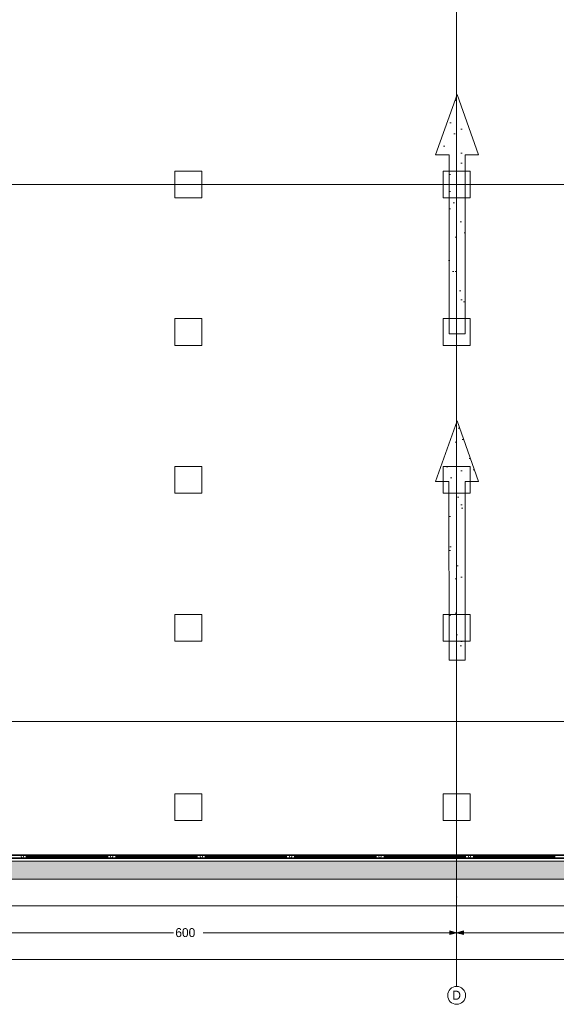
# Model space of a CAD drawing. Header units: millimetres. Extents: x -48584 to 4144, y 11009 to 40638.
# Tile 23 of 38: x -33894 to -27894, y 11503 to 22505. Entities that reach past the tile are written whole.
import ezdxf
from ezdxf.enums import TextEntityAlignment as Align

# ---------------------------------------------------------------- set-up
doc = ezdxf.new("R2010")
doc.units = ezdxf.units.MM
doc.header["$MEASUREMENT"] = 0
doc.set_wipeout_variables(frame=1)
doc.linetypes.add('Wipeout_Contour', pattern=[1000, 0, -1000])
for name, color, linetype, lineweight in [('2D Drafting - General_Pen_No__2', 8, 'Continuous', 15), ('Dimensioning - General_Pen_No__1', 7, 'Continuous', 13), ('Structural - Bearing_Pen_No__1', 7, 'Continuous', 13)]:
    doc.layers.add(name, color=color, linetype=linetype, lineweight=lineweight)
for name, color, linetype, lineweight, true_color in [('2D Drafting - General_Pen_No__81', 7, 'Continuous', 20, 0x6a6a6a), ('New_Interior - Stair & Railing_Pen_No__102', 7, 'Continuous', 13, 0xcccccc), ('Structural - Bearing_Pen_No__181', 7, 'Continuous', 0, 0xe8e8e8), ('Structural - Bearing_Pen_No__88', 7, 'Continuous', 20, 0xfd4435), ('Structural - Bearing_Pen_No__89', 7, 'Continuous', 20, 0x71cebe), ('Structural - Grid_Pen_No__81', 7, 'Continuous', 20, 0x6a6a6a)]:
    doc.layers.add(name, color=color, linetype=linetype, lineweight=lineweight, true_color=true_color)
for name, color, linetype in [('Dimensioning - General', 7, 'Continuous'), ('New_Interior - Stair & Railing', 7, 'Continuous'), ('Structural - Bearing', 7, 'Continuous'), ('Structural - Grid', 7, 'Continuous')]:
    doc.layers.add(name, color=color, linetype=linetype)
doc.styles.add('GENERATED_STYLE_1', font='txt')
doc.dimstyles.new('GENERATED_STYLE__1', dxfattribs={"dimtxt": 100, "dimasz": 76, "dimexe": 0.18, "dimexo": 0.0625, "dimgap": 0, "dimtad": 0, "dimdec": 0, "dimlfac": 0.1, "dimzin": 0, "dimdsep": 46, "dimtxsty": 'GENERATED_STYLE_1', "dimblk": 'ARROWHEAD_5', "dimblk1": 'ARROWHEAD_5', "dimblk2": 'ARROWHEAD_5', "dimcen": 0.09, "dimse1": 1, "dimse2": 1, "dimclrd": 7, "dimclre": 7, "dimclrt": 7, "dimadec": 0, "dimazin": 0, "dimtfac": 1, "dimtdec": 4, "dimtmove": 0, "dimatfit": 3, "dimfxl": 1, "dimtolj": 1, "dimtzin": 0, "dimarcsym": 0})
doc.dimstyles.new('GENERATED_STYLE__2', dxfattribs={"dimtxt": 100, "dimasz": 76, "dimexe": 0.18, "dimexo": 0.0625, "dimgap": 0, "dimtad": 0, "dimtih": 1, "dimtoh": 1, "dimdec": 0, "dimlfac": 0.1, "dimzin": 0, "dimdsep": 46, "dimtxsty": 'GENERATED_STYLE_1', "dimblk": 'ARROWHEAD_5', "dimblk1": 'ARROWHEAD_5', "dimblk2": 'ARROWHEAD_5', "dimcen": 0.09, "dimse1": 1, "dimse2": 1, "dimclrd": 7, "dimclre": 7, "dimclrt": 7, "dimadec": 0, "dimazin": 0, "dimtfac": 1, "dimtdec": 4, "dimtmove": 0, "dimatfit": 3, "dimfxl": 1, "dimtolj": 1, "dimtzin": 0, "dimarcsym": 0})
pattern_1 = [(45, (0, 600), (-190.9188, 190.9188), [0, -180, 0, -270]), (110, (600, 600), (253.717, 92.3454), [0, -132, 0, -228])]

# ---------------------------------------------------------------- blocks, each defined once
blk = doc.blocks.new('Column_61', base_point=(-32009, 15709))
at = {"color": 254, "linetype": 'Wipeout_Contour', "lineweight": 0, "ltscale": 142625.213679}
blk.add_wipeout([(-32159, 15559), (-31859, 15559), (-31859, 15859), (-32159, 15859)], dxfattribs=at).dxf.layer = 'Structural - Bearing'
at = {"layer": 'Structural - Bearing_Pen_No__88', "color": 20, "linetype": 'Continuous', "lineweight": 20, "true_color": 0xfd4435, "flags": 128}
blk.add_lwpolyline([(-32159, 15559), (-31859, 15559), (-31859, 15859), (-32159, 15859)], close=True, dxfattribs=at)
blk = doc.blocks.new('Column_62', base_point=(-32009, 20663))
at = {"color": 254, "linetype": 'Wipeout_Contour', "lineweight": 0, "ltscale": 152396.531689}
blk.add_wipeout([(-32159, 20513), (-31859, 20513), (-31859, 20813), (-32159, 20813)], dxfattribs=at).dxf.layer = 'Structural - Bearing'
at = {"layer": 'Structural - Bearing_Pen_No__88', "color": 20, "linetype": 'Continuous', "lineweight": 20, "true_color": 0xfd4435, "flags": 128}
blk.add_lwpolyline([(-32159, 20513), (-31859, 20513), (-31859, 20813), (-32159, 20813)], close=True, dxfattribs=at)
blk = doc.blocks.new('Column_63', base_point=(-32009, 19016))
at = {"color": 254, "linetype": 'Wipeout_Contour', "lineweight": 0, "ltscale": 148927.391204}
blk.add_wipeout([(-32159, 18866), (-31859, 18866), (-31859, 19166), (-32159, 19166)], dxfattribs=at).dxf.layer = 'Structural - Bearing'
at = {"layer": 'Structural - Bearing_Pen_No__88', "color": 20, "linetype": 'Continuous', "lineweight": 20, "true_color": 0xfd4435, "flags": 128}
blk.add_lwpolyline([(-32159, 18866), (-31859, 18866), (-31859, 19166), (-32159, 19166)], close=True, dxfattribs=at)
blk = doc.blocks.new('Column_64', base_point=(-32009, 17364))
at = {"color": 254, "linetype": 'Wipeout_Contour', "lineweight": 0, "ltscale": 145661.898297}
blk.add_wipeout([(-32159, 17214), (-31859, 17214), (-31859, 17514), (-32159, 17514)], dxfattribs=at).dxf.layer = 'Structural - Bearing'
at = {"layer": 'Structural - Bearing_Pen_No__88', "color": 20, "linetype": 'Continuous', "lineweight": 20, "true_color": 0xfd4435, "flags": 128}
blk.add_lwpolyline([(-32159, 17214), (-31859, 17214), (-31859, 17514), (-32159, 17514)], close=True, dxfattribs=at)
blk = doc.blocks.new('Column_65', base_point=(-32009, 13705))
at = {"color": 254, "linetype": 'Wipeout_Contour', "lineweight": 0, "ltscale": 139279.414102}
blk.add_wipeout([(-32159, 13555), (-31859, 13555), (-31859, 13855), (-32159, 13855)], dxfattribs=at).dxf.layer = 'Structural - Bearing'
at = {"layer": 'Structural - Bearing_Pen_No__88', "color": 20, "linetype": 'Continuous', "lineweight": 20, "true_color": 0xfd4435, "flags": 128}
blk.add_lwpolyline([(-32159, 13555), (-31859, 13555), (-31859, 13855), (-32159, 13855)], close=True, dxfattribs=at)
blk = doc.blocks.new('Column_66', base_point=(-29009, 15709))
at = {"color": 254, "linetype": 'Wipeout_Contour', "lineweight": 0, "ltscale": 131958.736122}
blk.add_wipeout([(-29159, 15559), (-28859, 15559), (-28859, 15859), (-29159, 15859)], dxfattribs=at).dxf.layer = 'Structural - Bearing'
at = {"layer": 'Structural - Bearing_Pen_No__88', "color": 20, "linetype": 'Continuous', "lineweight": 20, "true_color": 0xfd4435, "flags": 128}
blk.add_lwpolyline([(-29159, 15559), (-28859, 15559), (-28859, 15859), (-29159, 15859)], close=True, dxfattribs=at)
blk = doc.blocks.new('Column_67', base_point=(-29009, 20663))
at = {"color": 254, "linetype": 'Wipeout_Contour', "lineweight": 0, "ltscale": 142463.536746}
blk.add_wipeout([(-29159, 20513), (-28859, 20513), (-28859, 20813), (-29159, 20813)], dxfattribs=at).dxf.layer = 'Structural - Bearing'
at = {"layer": 'Structural - Bearing_Pen_No__88', "color": 20, "linetype": 'Continuous', "lineweight": 20, "true_color": 0xfd4435, "flags": 128}
blk.add_lwpolyline([(-29159, 20513), (-28859, 20513), (-28859, 20813), (-29159, 20813)], close=True, dxfattribs=at)
blk = doc.blocks.new('Column_68', base_point=(-29009, 19016))
at = {"color": 254, "linetype": 'Wipeout_Contour', "lineweight": 0, "ltscale": 138746.258668}
blk.add_wipeout([(-29159, 18866), (-28859, 18866), (-28859, 19166), (-29159, 19166)], dxfattribs=at).dxf.layer = 'Structural - Bearing'
at = {"layer": 'Structural - Bearing_Pen_No__88', "color": 20, "linetype": 'Continuous', "lineweight": 20, "true_color": 0xfd4435, "flags": 128}
blk.add_lwpolyline([(-29159, 18866), (-28859, 18866), (-28859, 19166), (-29159, 19166)], close=True, dxfattribs=at)
blk = doc.blocks.new('Column_69', base_point=(-29009, 17364))
at = {"color": 254, "linetype": 'Wipeout_Contour', "lineweight": 0, "ltscale": 135235.147315}
blk.add_wipeout([(-29159, 17214), (-28859, 17214), (-28859, 17514), (-29159, 17514)], dxfattribs=at).dxf.layer = 'Structural - Bearing'
at = {"layer": 'Structural - Bearing_Pen_No__88', "color": 20, "linetype": 'Continuous', "lineweight": 20, "true_color": 0xfd4435, "flags": 128}
blk.add_lwpolyline([(-29159, 17214), (-28859, 17214), (-28859, 17514), (-29159, 17514)], close=True, dxfattribs=at)
blk = doc.blocks.new('Column_70', base_point=(-29009, 13705))
at = {"color": 254, "linetype": 'Wipeout_Contour', "lineweight": 0, "ltscale": 128335.153642}
blk.add_wipeout([(-29159, 13555), (-28859, 13555), (-28859, 13855), (-29159, 13855)], dxfattribs=at).dxf.layer = 'Structural - Bearing'
at = {"layer": 'Structural - Bearing_Pen_No__88', "color": 20, "linetype": 'Continuous', "lineweight": 20, "true_color": 0xfd4435, "flags": 128}
blk.add_lwpolyline([(-29159, 13555), (-28859, 13555), (-28859, 13855), (-29159, 13855)], close=True, dxfattribs=at)
blk = doc.blocks.new('Slab_1', base_point=(-47184, 32838))
at = {"layer": 'Structural - Bearing_Pen_No__89', "color": 123, "linetype": 'Continuous', "lineweight": 20, "true_color": 0x71cebe, "flags": 128}
blk.add_lwpolyline([(-47184, 32838), (-47184, 12903), (2744, 12903), (2744, 39238), (-23184, 39238), (-23184, 32838)], close=True, dxfattribs=at)
blk = doc.blocks.new('Slab_22', base_point=(-29093, 15348))
at = {"layer": 'Structural - Bearing', "linetype": 'Continuous', "lineweight": 0, "true_color": 0xffffff}
h = blk.add_hatch(dxfattribs=at)
h.set_pattern_fill('CARPET', style=0, pattern_type=2)
h.set_pattern_definition(pattern_1)
h.paths.add_polyline_path([(-29093, 15348), (-28913, 15348), (-28913, 17347), (-28763, 17347), (-29003, 18023), (-29244, 17347), (-29094, 17347)])
at = {"layer": 'Structural - Bearing_Pen_No__181', "color": 254, "linetype": 'Continuous', "lineweight": 0, "true_color": 0xe8e8e8, "flags": 128}
blk.add_lwpolyline([(-29093, 15348), (-29094, 17347), (-29244, 17347), (-29003, 18023), (-28763, 17347), (-28913, 17347), (-28913, 15348)], close=True, dxfattribs=at)
blk = doc.blocks.new('Slab_23', base_point=(-29094, 18994))
at = {"layer": 'Structural - Bearing', "linetype": 'Continuous', "lineweight": 0, "true_color": 0xffffff}
h = blk.add_hatch(dxfattribs=at)
h.set_pattern_fill('CARPET', style=0, pattern_type=2)
h.set_pattern_definition(pattern_1)
h.paths.add_polyline_path([(-29094, 18994), (-28913, 18994), (-28913, 20994), (-28763, 20994), (-29003, 21669), (-29244, 20994), (-29094, 20994)])
at = {"layer": 'Structural - Bearing_Pen_No__181', "color": 254, "linetype": 'Continuous', "lineweight": 0, "true_color": 0xe8e8e8, "flags": 128}
blk.add_lwpolyline([(-29094, 18994), (-29094, 20994), (-29244, 20994), (-29003, 21669), (-28763, 20994), (-28913, 20994), (-28913, 18994)], close=True, dxfattribs=at)
blk = doc.blocks.new('Wall_2', base_point=(-47184, 12903))
at = {"color": 254, "linetype": 'Wipeout_Contour', "lineweight": 0, "ltscale": 124000.064232}
blk.add_wipeout([(2544, 13103), (-46984, 13103), (-46984, 12903), (2544, 12903)], dxfattribs=at).dxf.layer = 'Structural - Bearing'
at = {"layer": 'Structural - Bearing_Pen_No__1', "color": 7, "linetype": 'Continuous', "lineweight": 13, "flags": 128}
for points in [[(2544, 13103), (-46984, 13103)], [(-46984, 12903), (2744, 12903)]]:
    blk.add_lwpolyline(points, dxfattribs=at)
blk = doc.blocks.new('Railing_5')
at = {"layer": 'New_Interior - Stair & Railing_Pen_No__102', "color": 254, "linetype": 'Continuous', "lineweight": 13, "true_color": 0xcccccc}
for p, q in [((-46885, 13133), (2514, 13133)), ((-46877, 13141), (2506, 13141)), ((2482, 13165), (-46853, 13165)), ((2474, 13173), (-46845, 13173))]:
    blk.add_line(p, q, dxfattribs=at)
at = {"layer": 'New_Interior - Stair & Railing_Pen_No__102', "color": 254, "linetype": 'Continuous', "lineweight": 13, "true_color": 0xcccccc, "flags": 128}
for points in [[(-33865, 13140, 1), (-33865, 13166, 1)], [(-32865, 13140, 1), (-32865, 13166, 1)], [(-31865, 13140, 1), (-31865, 13166, 1)], [(-30865, 13140, 1), (-30865, 13166, 1)], [(-29865, 13140, 1), (-29865, 13166, 1)], [(-28865, 13140, 1), (-28865, 13166, 1)]]:
    blk.add_lwpolyline(points, format="xyb", close=True, dxfattribs=at)
for points in [[(-33820, 13157), (-33820, 13149), (-32910, 13149), (-32910, 13157)], [(-32820, 13157), (-32820, 13149), (-31910, 13149), (-31910, 13157)], [(-31820, 13157), (-31820, 13149), (-30910, 13149), (-30910, 13157)], [(-30820, 13157), (-30820, 13149), (-29910, 13149), (-29910, 13157)], [(-29820, 13157), (-29820, 13149), (-28910, 13149), (-28910, 13157)], [(-28820, 13157), (-28820, 13149), (-27910, 13149), (-27910, 13157)]]:
    blk.add_lwpolyline(points, close=True, dxfattribs=at)
blk = doc.blocks.new('Standard grid marker')
at = {"layer": 'Structural - Grid_Pen_No__81', "color": 251, "linetype": 'Continuous', "lineweight": 20, "true_color": 0x6a6a6a}
blk.add_line((1000, 0), (51328, 0), dxfattribs=at)
at = {"layer": 'Structural - Grid_Pen_No__81', "color": 251, "lineweight": 20, "true_color": 0x6a6a6a, "style": 'GENERATED_STYLE_1'}
for tag, p in [('AC_MarkerText_1_0', (-100, -144)), ('AC_MarkerText_1_1', (52428, -144))]:
    blk.add_attdef(tag, text='', height=100, rotation=180, dxfattribs=at).set_placement(p, align=Align.TOP_CENTER)
blk = doc.blocks.new('Standard grid marker_2')
at = {"layer": 'Structural - Grid_Pen_No__81', "color": 251, "linetype": 'Continuous', "lineweight": 20, "true_color": 0x6a6a6a}
for q in [(0, 0), (27735, 0)]:
    blk.add_line((1000, 0), q, dxfattribs=at)
blk.add_circle((-100, 0), 100, dxfattribs=at)
blk.add_point((1000, 0), dxfattribs=at)
blk.add_point((1000, 0), dxfattribs=at)
at = {"layer": 'Structural - Grid_Pen_No__81', "color": 251, "lineweight": 20, "true_color": 0x6a6a6a, "style": 'GENERATED_STYLE_1'}
for tag, p in [('AC_MarkerText_1_0', (-2, -47)), ('AC_MarkerText_1_1', (28933, -47))]:
    blk.add_attdef(tag, text='', height=100, rotation=270, dxfattribs=at).set_placement(p, align=Align.TOP_CENTER)
blk = doc.blocks.new('*D240')
at = {"layer": 'Dimensioning - General_Pen_No__1', "linetype": 'Continuous', "lineweight": 13, "transparency": 16777216}
for points in [[(-48084, 39238), (-48104, 39161), (-48063, 39161)], [(-48084, 12903), (-48063, 12980), (-48104, 12980)]]:
    blk.add_hatch(color=7, dxfattribs=at).paths.add_polyline_path(points)
at = {"layer": 'Dimensioning - General_Pen_No__1', "color": 7, "linetype": 'Continuous', "lineweight": 13, "transparency": 16777216}
for p, q in [((-48009, 39238), (-48159, 39238)), ((-48084, 39238), (-48104, 39161)), ((-48084, 39238), (-48063, 39161)), ((-48063, 39161), (-48104, 39161)), ((-48009, 12903), (-48159, 12903)), ((-48104, 12980), (-48063, 12980)), ((-48084, 12903), (-48104, 12980)), ((-48084, 12903), (-48063, 12980))]:
    blk.add_line(p, q, dxfattribs=at)
at = {"color": 254, "linetype": 'Wipeout_Contour', "lineweight": 0, "ltscale": 218787.68348, "transparency": 16777216}
blk.add_wipeout([(-48020, 25875), (-48020, 26266), (-48148, 26266), (-48148, 25875)], dxfattribs=at).dxf.layer = 'Dimensioning - General'
at = {"layer": 'Dimensioning - General_Pen_No__1', "color": 7, "linetype": 'Continuous', "lineweight": 13, "transparency": 16777216}
for p, q in [((-48084, 26272), (-48084, 39161)), ((-48084, 12980), (-48084, 25869))]:
    blk.add_line(p, q, dxfattribs=at)
at = {"layer": 'Dimensioning - General_Pen_No__1', "color": 7, "lineweight": 13, "transparency": 16777216, "insert": (-48034, 25889), "char_height": 100, "attachment_point": 7, "rotation": 90, "style": 'GENERATED_STYLE_1'}
blk.add_mtext('\\A1;{\\pql;\\fBOG 2018|b0|i0|c0|p0;\\W1.000000;2,633}', dxfattribs=at)
blk = doc.blocks.new('ARROWHEAD_5')
at = {"linetype": 'Continuous', "lineweight": 0}
blk.add_hatch(color=0, dxfattribs=at).paths.add_polyline_path([(-1, 0.2679), (0, 0), (-1, -0.2679)])
at = {"color": 0, "linetype": 'Continuous', "lineweight": 0}
blk.add_line((0, 0), (-1, 0), dxfattribs=at)
blk = doc.blocks.new('*D253')
at = {"layer": 'Dimensioning - General_Pen_No__1', "linetype": 'Continuous', "lineweight": 13, "transparency": 16777216}
for points in [[(-47184, 12003), (-47107, 11982), (-47107, 12024)], [(2744, 12003), (2667, 12024), (2667, 11982)]]:
    blk.add_hatch(color=7, dxfattribs=at).paths.add_polyline_path(points)
at = {"layer": 'Dimensioning - General_Pen_No__1', "color": 7, "linetype": 'Continuous', "lineweight": 13, "transparency": 16777216}
for p, q in [((-47184, 11928), (-47184, 12078)), ((-47184, 12003), (-47107, 12024)), ((-47184, 12003), (-47107, 11982)), ((-47107, 12024), (-47107, 11982)), ((2667, 11982), (2667, 12024)), ((2744, 12003), (2667, 12024)), ((2744, 12003), (2667, 11982)), ((2744, 11928), (2744, 12078))]:
    blk.add_line(p, q, dxfattribs=at)
at = {"color": 254, "linetype": 'Wipeout_Contour', "lineweight": 0, "ltscale": 101019.022638, "transparency": 16777216}
blk.add_wipeout([(-22416, 11939), (-22024, 11939), (-22024, 12067), (-22416, 12067)], dxfattribs=at).dxf.layer = 'Dimensioning - General'
at = {"layer": 'Dimensioning - General_Pen_No__1', "color": 7, "linetype": 'Continuous', "lineweight": 13, "transparency": 16777216}
for p, q in [((-47107, 12003), (-22421, 12003)), ((-22018, 12003), (2667, 12003))]:
    blk.add_line(p, q, dxfattribs=at)
at = {"layer": 'Dimensioning - General_Pen_No__1', "color": 7, "lineweight": 13, "transparency": 16777216, "insert": (-22401, 11953), "char_height": 100, "attachment_point": 7, "style": 'GENERATED_STYLE_1'}
blk.add_mtext('\\A1;{\\pql;\\fBOG 2018|b0|i0|c0|p0;\\W1.000000;4,993}', dxfattribs=at)
blk = doc.blocks.new('*D256')
at = {"layer": 'Dimensioning - General_Pen_No__1', "linetype": 'Continuous', "lineweight": 13, "transparency": 16777216}
for points in [[(-41013, 12603), (-41091, 12624), (-41091, 12582)], [(-41013, 12603), (-40936, 12582), (-40936, 12624)], [(2744, 12603), (2667, 12624), (2667, 12582)]]:
    blk.add_hatch(color=7, dxfattribs=at).paths.add_polyline_path(points)
at = {"layer": 'Dimensioning - General_Pen_No__1', "color": 7, "linetype": 'Continuous', "lineweight": 13, "transparency": 16777216}
for p, q in [((-41013, 12528), (-41013, 12678)), ((2744, 12528), (2744, 12678)), ((-41013, 12603), (-40936, 12624)), ((-41013, 12603), (-40936, 12582)), ((-40936, 12624), (-40936, 12582)), ((2667, 12582), (2667, 12624)), ((2744, 12603), (2667, 12624)), ((2744, 12603), (2667, 12582))]:
    blk.add_line(p, q, dxfattribs=at)
at = {"color": 254, "linetype": 'Wipeout_Contour', "lineweight": 0, "ltscale": 91649.972057, "transparency": 16777216}
blk.add_wipeout([(-19329, 12539), (-18940, 12539), (-18940, 12667), (-19329, 12667)], dxfattribs=at).dxf.layer = 'Dimensioning - General'
at = {"layer": 'Dimensioning - General_Pen_No__1', "color": 7, "linetype": 'Continuous', "lineweight": 13, "transparency": 16777216}
for p, q in [((-40936, 12603), (-19335, 12603)), ((-18934, 12603), (2667, 12603))]:
    blk.add_line(p, q, dxfattribs=at)
at = {"layer": 'Dimensioning - General_Pen_No__1', "color": 7, "lineweight": 13, "transparency": 16777216, "insert": (-19315, 12553), "char_height": 100, "attachment_point": 7, "style": 'GENERATED_STYLE_1'}
blk.add_mtext('\\A1;{\\pql;\\fBOG 2018|b0|i0|c0|p0;\\W1.000000;4,376}', dxfattribs=at)
blk = doc.blocks.new('*D259')
at = {"layer": 'Dimensioning - General_Pen_No__1', "linetype": 'Continuous', "lineweight": 13, "transparency": 16777216}
for points in [[(-35009, 12303), (-35086, 12324), (-35086, 12282)], [(-35009, 12303), (-34932, 12282), (-34932, 12324)], [(-29009, 12303), (-29086, 12324), (-29086, 12282)], [(-29009, 12303), (-28932, 12282), (-28932, 12324)]]:
    blk.add_hatch(color=7, dxfattribs=at).paths.add_polyline_path(points)
at = {"layer": 'Dimensioning - General_Pen_No__1', "color": 7, "linetype": 'Continuous', "lineweight": 13, "transparency": 16777216}
for p, q in [((-35009, 12228), (-35009, 12378)), ((-35009, 12303), (-34932, 12324)), ((-34932, 12324), (-34932, 12282)), ((-29086, 12282), (-29086, 12324)), ((-29009, 12303), (-29086, 12324)), ((-29009, 12228), (-29009, 12378)), ((-35009, 12303), (-34932, 12282)), ((-29009, 12303), (-29086, 12282))]:
    blk.add_line(p, q, dxfattribs=at)
at = {"color": 254, "linetype": 'Wipeout_Contour', "lineweight": 0, "ltscale": 137167.612643, "transparency": 16777216}
blk.add_wipeout([(-32168, 12239), (-31849, 12239), (-31849, 12367), (-32168, 12367)], dxfattribs=at).dxf.layer = 'Dimensioning - General'
at = {"layer": 'Dimensioning - General_Pen_No__1', "color": 7, "linetype": 'Continuous', "lineweight": 13, "transparency": 16777216}
for p, q in [((-34932, 12303), (-32174, 12303)), ((-31844, 12303), (-29086, 12303))]:
    blk.add_line(p, q, dxfattribs=at)
at = {"layer": 'Dimensioning - General_Pen_No__1', "color": 7, "lineweight": 13, "transparency": 16777216, "insert": (-32154, 12253), "char_height": 100, "attachment_point": 7, "style": 'GENERATED_STYLE_1'}
blk.add_mtext('\\A1;{\\pql;\\fBOG 2018|b0|i0|c0|p0;\\W1.000000;600}', dxfattribs=at)
blk = doc.blocks.new('*D260')
at = {"layer": 'Dimensioning - General_Pen_No__1', "linetype": 'Continuous', "lineweight": 13, "transparency": 16777216}
for points in [[(-29009, 12303), (-29086, 12324), (-29086, 12282)], [(-29009, 12303), (-28932, 12282), (-28932, 12324)], [(-23009, 12303), (-23086, 12324), (-23086, 12282)], [(-23009, 12303), (-22932, 12282), (-22932, 12324)]]:
    blk.add_hatch(color=7, dxfattribs=at).paths.add_polyline_path(points)
at = {"layer": 'Dimensioning - General_Pen_No__1', "color": 7, "linetype": 'Continuous', "lineweight": 13, "transparency": 16777216}
for p, q in [((-29009, 12228), (-29009, 12378)), ((-29009, 12303), (-28932, 12324)), ((-28932, 12324), (-28932, 12282)), ((-23086, 12282), (-23086, 12324)), ((-23009, 12303), (-23086, 12324)), ((-23009, 12228), (-23009, 12378)), ((-29009, 12303), (-28932, 12282)), ((-23009, 12303), (-23086, 12282))]:
    blk.add_line(p, q, dxfattribs=at)
at = {"color": 254, "linetype": 'Wipeout_Contour', "lineweight": 0, "ltscale": 115088.163008, "transparency": 16777216}
blk.add_wipeout([(-26168, 12239), (-25849, 12239), (-25849, 12367), (-26168, 12367)], dxfattribs=at).dxf.layer = 'Dimensioning - General'
at = {"layer": 'Dimensioning - General_Pen_No__1', "color": 7, "linetype": 'Continuous', "lineweight": 13, "transparency": 16777216}
for p, q in [((-28932, 12303), (-26174, 12303)), ((-25844, 12303), (-23086, 12303))]:
    blk.add_line(p, q, dxfattribs=at)
at = {"layer": 'Dimensioning - General_Pen_No__1', "color": 7, "lineweight": 13, "transparency": 16777216, "insert": (-26154, 12253), "char_height": 100, "attachment_point": 7, "style": 'GENERATED_STYLE_1'}
blk.add_mtext('\\A1;{\\pql;\\fBOG 2018|b0|i0|c0|p0;\\W1.000000;600}', dxfattribs=at)
blk = doc.blocks.new('*D266')
at = {"layer": 'Dimensioning - General_Pen_No__1', "linetype": 'Continuous', "lineweight": 13, "transparency": 16777216}
for points in [[(3344, 16039), (3365, 16116), (3324, 16116)], [(3344, 16039), (3324, 15962), (3365, 15962)], [(3344, 12903), (3365, 12980), (3324, 12980)]]:
    blk.add_hatch(color=7, dxfattribs=at).paths.add_polyline_path(points)
at = {"layer": 'Dimensioning - General_Pen_No__1', "color": 7, "linetype": 'Continuous', "lineweight": 13, "transparency": 16777216}
for p, q in [((3419, 16039), (3269, 16039)), ((3344, 16039), (3324, 15962)), ((3365, 15962), (3324, 15962)), ((3344, 16039), (3365, 15962)), ((3419, 12903), (3269, 12903)), ((3324, 12980), (3365, 12980)), ((3344, 12903), (3324, 12980)), ((3344, 12903), (3365, 12980))]:
    blk.add_line(p, q, dxfattribs=at)
at = {"color": 254, "linetype": 'Wipeout_Contour', "lineweight": 0, "ltscale": 59410.080915, "transparency": 16777216}
blk.add_wipeout([(3409, 14344), (3409, 14598), (3280, 14598), (3280, 14344)], dxfattribs=at).dxf.layer = 'Dimensioning - General'
at = {"layer": 'Dimensioning - General_Pen_No__1', "color": 7, "linetype": 'Continuous', "lineweight": 13, "transparency": 16777216}
for p, q in [((3344, 14604), (3344, 15962)), ((3344, 12980), (3344, 14338))]:
    blk.add_line(p, q, dxfattribs=at)
at = {"layer": 'Dimensioning - General_Pen_No__1', "color": 7, "lineweight": 13, "transparency": 16777216, "insert": (3394, 14358), "char_height": 100, "attachment_point": 7, "rotation": 90, "style": 'GENERATED_STYLE_1'}
blk.add_mtext('\\A1;{\\pql;\\fBOG 2018|b0|i0|c0|p0;\\W1.000000;314}', dxfattribs=at)
blk = doc.blocks.new('*D267')
at = {"layer": 'Dimensioning - General_Pen_No__1', "linetype": 'Continuous', "lineweight": 13, "transparency": 16777216}
for points in [[(3344, 20668), (3365, 20745), (3324, 20745)], [(3344, 20668), (3324, 20591), (3365, 20591)], [(3344, 16039), (3365, 16116), (3324, 16116)], [(3344, 16039), (3324, 15962), (3365, 15962)]]:
    blk.add_hatch(color=7, dxfattribs=at).paths.add_polyline_path(points)
at = {"layer": 'Dimensioning - General_Pen_No__1', "color": 7, "linetype": 'Continuous', "lineweight": 13, "transparency": 16777216}
for p, q in [((3419, 20668), (3269, 20668)), ((3344, 20668), (3324, 20591)), ((3365, 20591), (3324, 20591)), ((3344, 20668), (3365, 20591)), ((3324, 16116), (3365, 16116)), ((3344, 16039), (3324, 16116)), ((3344, 16039), (3365, 16116)), ((3419, 16039), (3269, 16039))]:
    blk.add_line(p, q, dxfattribs=at)
at = {"color": 254, "linetype": 'Wipeout_Contour', "lineweight": 0, "ltscale": 74623.376032, "transparency": 16777216}
blk.add_wipeout([(3409, 18215), (3409, 18492), (3280, 18492), (3280, 18215)], dxfattribs=at).dxf.layer = 'Dimensioning - General'
at = {"layer": 'Dimensioning - General_Pen_No__1', "color": 7, "linetype": 'Continuous', "lineweight": 13, "transparency": 16777216}
for p, q in [((3344, 18498), (3344, 20591)), ((3344, 16116), (3344, 18209))]:
    blk.add_line(p, q, dxfattribs=at)
at = {"layer": 'Dimensioning - General_Pen_No__1', "color": 7, "lineweight": 13, "transparency": 16777216, "insert": (3394, 18229), "char_height": 100, "attachment_point": 7, "rotation": 90, "style": 'GENERATED_STYLE_1'}
blk.add_mtext('\\A1;{\\pql;\\fBOG 2018|b0|i0|c0|p0;\\W1.000000;463}', dxfattribs=at)
blk = doc.blocks.new('*D268')
at = {"layer": 'Dimensioning - General_Pen_No__1', "linetype": 'Continuous', "lineweight": 13, "transparency": 16777216}
for points in [[(3344, 24600), (3365, 24677), (3324, 24677)], [(3344, 24600), (3324, 24522), (3365, 24522)], [(3344, 20668), (3365, 20745), (3324, 20745)], [(3344, 20668), (3324, 20591), (3365, 20591)]]:
    blk.add_hatch(color=7, dxfattribs=at).paths.add_polyline_path(points)
at = {"layer": 'Dimensioning - General_Pen_No__1', "color": 7, "linetype": 'Continuous', "lineweight": 13, "transparency": 16777216}
for p, q in [((3419, 24600), (3269, 24600)), ((3344, 24600), (3324, 24522)), ((3344, 24600), (3365, 24522)), ((3365, 24522), (3324, 24522)), ((3324, 20745), (3365, 20745)), ((3344, 20668), (3324, 20745)), ((3344, 20668), (3365, 20745)), ((3419, 20668), (3269, 20668))]:
    blk.add_line(p, q, dxfattribs=at)
at = {"color": 254, "linetype": 'Wipeout_Contour', "lineweight": 0, "ltscale": 91519.017927, "transparency": 16777216}
blk.add_wipeout([(3409, 22497), (3409, 22770), (3280, 22770), (3280, 22497)], dxfattribs=at).dxf.layer = 'Dimensioning - General'
at = {"layer": 'Dimensioning - General_Pen_No__1', "color": 7, "linetype": 'Continuous', "lineweight": 13, "transparency": 16777216}
for p, q in [((3344, 22776), (3344, 24522)), ((3344, 20745), (3344, 22492))]:
    blk.add_line(p, q, dxfattribs=at)
at = {"layer": 'Dimensioning - General_Pen_No__1', "color": 7, "lineweight": 13, "transparency": 16777216, "insert": (3394, 22512), "char_height": 100, "attachment_point": 7, "rotation": 90, "style": 'GENERATED_STYLE_1'}
blk.add_mtext('\\A1;{\\pql;\\fBOG 2018|b0|i0|c0|p0;\\W1.000000;393}', dxfattribs=at)

msp = doc.modelspace()

# ---------------------------------------------------------------- block references
at = {"layer": 'Structural - Bearing', "color": 11, "lineweight": 13, "true_color": 0xfd8379}
for name, p in [('Column_62', (-32008.78801, 20662.98097)), ('Column_67', (-29008.78801, 20662.98097)), ('Column_63', (-32008.78801, 19016.44943)), ('Column_68', (-29008.78801, 19016.44943)), ('Column_64', (-32008.78801, 17363.80294)), ('Column_69', (-29008.78801, 17363.80294)), ('Column_61', (-32008.78801, 15709.45081)), ('Column_66', (-29008.78801, 15709.45081)), ('Column_65', (-32008.78801, 13705.36686)), ('Column_70', (-29008.78801, 13705.36686))]:
    msp.add_blockref(name, p, dxfattribs=at)
at = {"layer": 'Structural - Grid', "color": 8, "linetype": 'Continuous', "lineweight": 15, "zscale": 1000, "rotation": 180}
msp.add_blockref('Standard grid marker', (3944.28426, 14662.98097), dxfattribs=at)

# ---------------------------------------------------------------- next in the draw order: block references
at = {"layer": 'Structural - Bearing', "color": 123, "linetype": 'Continuous', "lineweight": 20, "true_color": 0x71cebe}
msp.add_blockref('Slab_1', (-47183.78801, 32837.98097), dxfattribs=at)
at = {"layer": 'Structural - Bearing', "color": 254, "linetype": 'Continuous', "lineweight": 0, "true_color": 0xe8e8e8}
for name, p in [('Slab_23', (-29093.52041, 18994.19675)), ('Slab_22', (-29093.46261, 15347.59614))]:
    msp.add_blockref(name, p, dxfattribs=at)
at = {"layer": 'Structural - Grid', "color": 8, "linetype": 'Continuous', "lineweight": 15, "zscale": 1000, "rotation": 180}
msp.add_blockref('Standard grid marker', (3944.28426, 20662.98097), dxfattribs=at)

# ---------------------------------------------------------------- next in the draw order: block references
at = {"layer": 'Structural - Bearing', "color": 7, "lineweight": 35}
msp.add_blockref('Wall_2', (-47183.78801, 12903.05519), dxfattribs=at)

# ---------------------------------------------------------------- next in the draw order: block references
at = {"layer": 'New_Interior - Stair & Railing', "color": 7, "linetype": 'Continuous', "lineweight": 13}
msp.add_blockref('Railing_5', (0, 0), dxfattribs=at)
at = {"layer": 'Structural - Grid', "color": 8, "linetype": 'Continuous', "lineweight": 15}
ref = msp.add_blockref('Standard grid marker_2', (-29008.78801, 11703.05519), dxfattribs=dict(at, zscale=1000, rotation=90))
ref.add_attrib('AC_MarkerText_1', 'D', dxfattribs={"layer": 'Structural - Grid_Pen_No__81', "color": 251, "lineweight": 20, "true_color": 0x6a6a6a, "height": 100, "rotation": 360, "style": 'GENERATED_STYLE_1'}).set_placement((-29008.78801, 11654.87336), align=Align.TOP_CENTER)

# ---------------------------------------------------------------- next in the draw order: dimensions: what is measured, and where the dimension line sits
at = {"layer": 'Dimensioning - General', "color": 7, "linetype": 'Continuous', "lineweight": 13}
dim = msp.add_linear_dim(base=(-48083.78801, 39237.98097), p1=(-47183.78801, 12903.05519), p2=(-23183.78801, 39237.98097), angle=90, dimstyle='GENERATED_STYLE__1', dxfattribs=at)
dim.commit()
dim.dimension.update_dxf_attribs({"geometry": '*D240', "text_midpoint": (-48083.78801, 26056.86358), "dimtype": 160, "text_rotation": 90})

# ---------------------------------------------------------------- next in the draw order: dimensions: what is measured, and where the dimension line sits
dim = msp.add_linear_dim(base=(2744.28426, 12003.05519), p1=(-47183.78801, 12903.05519), p2=(2744.28426, 12903.05519), dimstyle='GENERATED_STYLE__2', dxfattribs=at)
dim.commit()
dim.dimension.update_dxf_attribs({"geometry": '*D253', "text_midpoint": (-22233.84287, 12003.05519), "dimtype": 160})

# ---------------------------------------------------------------- next in the draw order: dimensions: what is measured, and where the dimension line sits
for base, p1, p2, picture, middle in [((2744.28426, 12603.05519), (-41013.3755, 24599.65435), (2744.28426, 12903.05519), '*D256', (-19147.69112, 12603.05519)), ((-29008.78801, 12303.05519), (-35008.78801, 12324.53138), (-29008.78801, 12331.93329), '*D259', (-32039.72451, 12303.05519))]:
    dim = msp.add_linear_dim(base=base, p1=p1, p2=p2, dimstyle='GENERATED_STYLE__2', dxfattribs=at)
    dim.commit()
    dim.dimension.update_dxf_attribs({"geometry": picture, "text_midpoint": middle, "dimtype": 160})

# ---------------------------------------------------------------- next in the draw order: dimensions: what is measured, and where the dimension line sits
dim = msp.add_linear_dim(base=(3344.28426, 16038.84631), p1=(2744.28426, 12903.05519), p2=(-44113.41787, 16038.84631), angle=90, dimstyle='GENERATED_STYLE__1', dxfattribs=at)
dim.commit()
dim.dimension.update_dxf_attribs({"geometry": '*D266', "text_midpoint": (3344.28426, 14472.01425), "dimtype": 160, "text_rotation": 90})
dim = msp.add_linear_dim(base=(-23008.78801, 12303.05519), p1=(-29008.78801, 12331.93329), p2=(-23008.78801, 12306.02661), dimstyle='GENERATED_STYLE__2', dxfattribs=at)
dim.commit()
dim.dimension.update_dxf_attribs({"geometry": '*D260', "text_midpoint": (-26039.72451, 12303.05519), "dimtype": 160})

# ---------------------------------------------------------------- next in the draw order: dimensions: what is measured, and where the dimension line sits
dim = msp.add_linear_dim(base=(3344.28426, 20668.19358), p1=(-44113.41787, 16038.84631), p2=(-44113.61551, 20668.19358), angle=90, dimstyle='GENERATED_STYLE__1', dxfattribs=at)
dim.commit()
dim.dimension.update_dxf_attribs({"geometry": '*D267', "text_midpoint": (3344.28426, 18343.09244), "dimtype": 160, "text_rotation": 90})

# ---------------------------------------------------------------- next in the draw order: dimensions: what is measured, and where the dimension line sits
dim = msp.add_linear_dim(base=(3344.28426, 24599.65435), p1=(-44113.61551, 20668.19358), p2=(-41013.3755, 24599.65435), angle=90, dimstyle='GENERATED_STYLE__1', dxfattribs=at)
dim.commit()
dim.dimension.update_dxf_attribs({"geometry": '*D268', "text_midpoint": (3344.28426, 22625.82346), "dimtype": 160, "text_rotation": 90})

# ---------------------------------------------------------------- next in the draw order: hatches: boundary and pattern name
at = {"layer": '2D Drafting - General_Pen_No__81', "linetype": 'Continuous', "lineweight": 0, "true_color": 0x4f4f4f}
h = msp.add_hatch(color=251, dxfattribs=at)
h.paths.add_polyline_path([(-47183.78801, 12903.05519), (2744.28426, 12903.05519), (2744.28426, 39237.98097), (-23183.78801, 39237.98097), (-23183.78801, 32837.98097), (-47183.78801, 32837.98097)])
h.paths.add_polyline_path([(-46983.78801, 13103.05519), (2544.28426, 13103.05519), (2544.28426, 39037.98097), (-22983.78801, 39037.98097), (-22983.78801, 32637.98097), (-46983.78801, 32637.98097)], flags=0)

# ---------------------------------------------------------------- next in the draw order: linework, layer by layer
at = {"layer": '2D Drafting - General_Pen_No__2', "color": 8, "linetype": 'Continuous', "lineweight": 15, "flags": 128}
for points in [[(-47183.78801, 12903.05519), (2744.28426, 12903.05519), (2744.28426, 39237.98097), (-23183.78801, 39237.98097), (-23183.78801, 32837.98097), (-47183.78801, 32837.98097)], [(-46983.78801, 13103.05519), (2544.28426, 13103.05519), (2544.28426, 39037.98097), (-22983.78801, 39037.98097), (-22983.78801, 32637.98097), (-46983.78801, 32637.98097)]]:
    msp.add_lwpolyline(points, close=True, dxfattribs=at)

doc.saveas('drawing.dxf')
